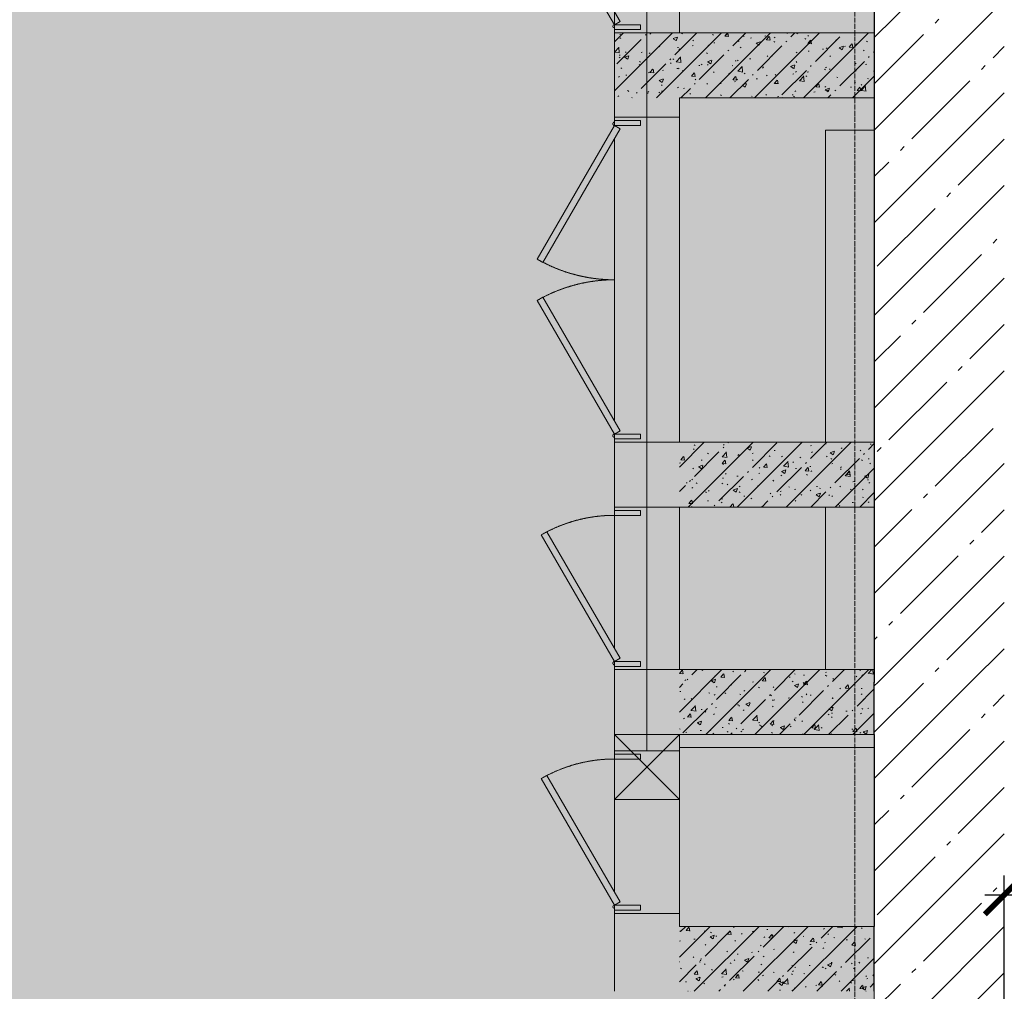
# Model space of a CAD drawing. Header units: millimetres. Extents: x -57162 to 485422, y -209335 to -9481.
# Tile 50 of 256: x 39699 to 42729, y -43189 to -40199. Entities that reach past the tile are written whole.
import ezdxf
from ezdxf import colors
from ezdxf.entities.mleader import LeaderData, LeaderLine
from ezdxf.math import Vec2, Vec3

# ---------------------------------------------------------------- set-up
doc = ezdxf.new("R2010")
doc.units = ezdxf.units.MM
doc.linetypes.add('-D1-02х01', pattern=[3, 2, -1])
doc.linetypes.add('-D1d1-15x02', pattern=[19, 15, -2, 0, -2])
doc.layers.get('Defpoints').update_dxf_attribs({"color": 31})
for name, color, linetype, lineweight in [('_0', 7, 'Continuous', 13), ('dim_pot', 128, 'Continuous', 9), ('Opening Swing', 7, '-D1-02х01', 5), ('Panel', 7, 'Continuous', 5), ('STI_LINTEL_line', 7, 'Continuous', 18), ('Двери', 7, 'Continuous', 5), ('Окна', 7, 'Continuous', 5), ('Оси', 7, 'Continuous', 5), ('Основа _2_', 7, 'Continuous', 5), ('Перекрытия', 7, 'Continuous', 5), ('Ребра жесткости несущей конструкции', 7, 'Continuous', 5), ('Стены', 7, 'Continuous', 5), ('Структура _1_', 7, 'Continuous', 5), ('Элементы узлов', 7, 'Continuous', 5)]:
    doc.layers.add(name, color=color, linetype=linetype, lineweight=lineweight)
doc.layers.add('EOM vinoski', color=7, linetype='Continuous', lineweight=5, true_color=0x423200)
doc.layers.add('pol', color=7, linetype='Continuous', lineweight=15, true_color=0x55666d)
doc.styles.add('fl_iso paper', font='isocpeur.ttf', dxfattribs={"width": 0.8, "oblique": 10})
doc.styles.add('In tre', font='isocpeur.ttf', dxfattribs={"width": 0.8, "oblique": 10})
doc.dimstyles.new('In tre 1_75', dxfattribs={"dimtxt": 220, "dimasz": 120, "dimexe": 60, "dimexo": 10, "dimgap": 50, "dimtad": 1, "dimdec": 0, "dimrnd": 5, "dimzin": 0, "dimdsep": 46, "dimtxsty": 'fl_iso paper', "dimblk": 'ARCHTICK', "dimcen": 0, "dimdle": 60, "dimadec": 0, "dimazin": 0, "dimtfac": 1, "dimtdec": 0, "dimtofl": 0, "dimtmove": 1, "dimatfit": 1, "dimfxl": 1, "dimtfill": 1, "dimtolj": 1, "dimtzin": 0, "dimarcsym": 1})
pattern_1 = [(45, (38310.4, -126387.46), (-142.5612, 142.5612), []), (45, (38452.96, -126387.46), (-142.5612, 142.5612), [252.016, -50.403, 16.764, -33.639])]
pattern_2 = [(45, (38310.4, -126387.46), (-75.43415, 75.43415), [106.68, -17.78, 3.556, -17.78]), (45, (38310.4, -126312.08), (-75.43415, 75.43415), []), (50, (38310.4, -126387.46), (127.52922, -11.15758), [13.335, -146.685]), (355, (38310.4, -126387.46), (-24.66966, 133.74002), [10.668, -117.348]), (100.451, (38321.03, -126388.39), (102.85973, 122.58178), [11.333, -124.663]), (46.184, (38310.4, -126351.9), (189.75516, -29.43036), [20.002, -220.027]), (96.636, (38326.21, -126354.36), (166.1822, 173.1996), [17, -186.995]), (351.184, (38310.4, -126351.9), (166.18393, 173.19757), [16.002, -176.022]), (21, (38328.18, -126360.79), (106.13027, -71.58603), [13.335, -146.685]), (326, (38328.18, -126360.8), (43.26188, 128.93175), [10.668, -117.348]), (71.451, (38337.02, -126366.76), (149.39198, 57.34505), [11.333, -124.663]), (37.5, (38310.4, -126387.464), (2.162228, 59.188357), [3.353, -112.573, 3.353, -115.773, -117.793]), (37.5, (38310.4, -126387.464), (2.162228, 59.188357), [-235.052, 3.353, -114.44]), (7.5, (38310.4, -126387.464), (46.773857, 70.126152), [3.353, -64.567, 3.353, -109.906, -44.894]), (7.5, (38310.4, -126387.464), (46.773857, 70.126152), [-181.178, 3.353, -41.542]), (327.5, (38270.75, -126387.464), (94.91367, -4.010093), [3.353, -41.097, 3.353, -135.331, -184.023]), (327.5, (38270.75, -126387.464), (94.91367, -4.010093), [-183.134, 3.353, -180.67]), (317.5, (38252.97, -126387.46), (103.69057, 17.79882), [3.353, -54.432, 3.353, -88.748, -130.683]), (317.5, (38252.97, -126387.46), (103.69057, 17.79882), [-149.885, 3.353, -127.33])]

# ---------------------------------------------------------------- blocks, each defined once
blk = doc.blocks.new('A_MEQ_DoorWall - ЭОМ-14681148-50_AS_Plan_L01_1 корпус_Маркировочный - зависимый 1')
at = {"layer": 'Opening Swing'}
blk.add_arc((-100, 100), 450, 360, 27.4405, dxfattribs=at)
at = {"layer": 'Panel'}
for p, q in [((289.7, 325), (-100, 100)), ((-90, 82.7), (299.7, 307.7)), ((299.7, 307.7), (289.7, 325)), ((-109.3, 100), (-115, 100)), ((-115, 100), (-115, 20)), ((-100, 20), (-100, 100)), ((-100, 100), (-90, 82.7)), ((365, 100), (350, 100)), ((350, 100), (350, 20)), ((365, 20), (365, 100)), ((-115, 20), (-100, 20)), ((350, 20), (365, 20))]:
    blk.add_line(p, q, dxfattribs=at)
for start, end in [(150, 180), (60, 120), (0, 30)]:
    blk.add_arc((-105, 100), 5, start, end, dxfattribs=at)
at = {"layer": 'Двери'}
for p, q in [((-125, 100), (-125, -100)), ((375, 100), (375, -100))]:
    blk.add_line(p, q, dxfattribs=at)
blk = doc.blocks.new('A_MEQ_DoorWall - ЭОМ-14681190-50_AS_Plan_L01_1 корпус_Маркировочный - зависимый 1')
at = {"layer": 'Opening Swing'}
for centre, start, end in [((-350, 100), 360, 27.5753), ((600, 100), 152.4247, 180)]:
    blk.add_arc(centre, 475, start, end, dxfattribs=at)
at = {"layer": 'Panel'}
for p, q in [((61.4, 337.5), (-350, 100)), ((71.4, 320.2), (61.4, 337.5)), ((178.6, 320.2), (188.6, 337.5)), ((188.6, 337.5), (600, 100)), ((-340, 82.7), (71.4, 320.2)), ((590, 82.7), (178.6, 320.2)), ((-359.3, 100), (-365, 100)), ((-365, 100), (-365, 20)), ((-350, 20), (-350, 100)), ((-350, 100), (-340, 82.7)), ((600, 100), (590, 82.7)), ((600, 100), (600, 20)), ((615, 100), (609.3, 100)), ((615, 20), (615, 100)), ((-365, 20), (-350, 20)), ((600, 20), (615, 20))]:
    blk.add_line(p, q, dxfattribs=at)
for centre, start, end in [((-355, 100), 150, 180), ((-355, 100), 60, 120), ((-355, 100), 0, 30), ((605, 100), 150, 180), ((605, 100), 60, 120), ((605, 100), 0, 30)]:
    blk.add_arc(centre, 5, start, end, dxfattribs=at)
at = {"layer": 'Двери'}
for p, q in [((-375, 100), (-375, -100)), ((625, 100), (625, -100))]:
    blk.add_line(p, q, dxfattribs=at)
blk = doc.blocks.new('A_MEQ_OpeningWall-Rectangular - ВК-10572133-50_AS_Plan_L01_1 корпус_Маркировочный - зависимый 1')
at = {"layer": 'Элементы узлов', "true_color": 0x808080, "transparency": 33554585}
blk.add_hatch(color=8, dxfattribs=at).paths.add_polyline_path([(25, -49.4), (25, -100), (225, -100), (225, 100), (25, 100), (25, 20)])
at = {"layer": 'Окна'}
for p, q in [((25, 100), (25, -100)), ((225, 100), (225, -100))]:
    blk.add_line(p, q, dxfattribs=at)
at = {"layer": 'Элементы узлов'}
for p, q in [((225, 100), (25, -100)), ((25, 100), (225, -100)), ((225, 100), (25, 100)), ((25, 100), (25, -100)), ((225, -100), (225, 100)), ((25, -100), (225, -100))]:
    blk.add_line(p, q, dxfattribs=at)
blk = doc.blocks.new('A_MEQ_DoorWall - ЭОМ-14680974-50_AS_Plan_L01_1 корпус_Маркировочный - зависимый 1')
at = {"layer": 'Opening Swing'}
for centre, start, end in [((-550, 100), 360, 30), ((800, 100), 150, 180)]:
    blk.add_arc(centre, 675, start, end, dxfattribs=at)
at = {"layer": 'Panel'}
for p, q in [((34.6, 437.5), (-550, 100)), ((44.6, 420.2), (34.6, 437.5)), ((205.4, 420.2), (215.4, 437.5)), ((215.4, 437.5), (800, 100)), ((-540, 82.7), (44.6, 420.2)), ((790, 82.7), (205.4, 420.2)), ((-550, 100), (-565, 100)), ((-565, 100), (-565, 20)), ((-550, 20), (-550, 100)), ((-550, 100), (-540, 82.7)), ((800, 100), (790, 82.7)), ((815, 100), (800, 100)), ((800, 100), (800, 20)), ((815, 20), (815, 100)), ((-565, 20), (-550, 20)), ((800, 20), (815, 20))]:
    blk.add_line(p, q, dxfattribs=at)
for centre in [(-555, 100), (805, 100)]:
    blk.add_arc(centre, 5, 0, 180, dxfattribs=at)
at = {"layer": 'Двери'}
for p, q in [((-575, 100), (-575, -100)), ((825, 100), (825, -100))]:
    blk.add_line(p, q, dxfattribs=at)
blk = doc.blocks.new('A_MEQ_DoorWall - ЭОМ-15818398-50_AS_Plan_L01_1 корпус_Маркировочный - зависимый 1')
at = {"layer": 'Opening Swing'}
blk.add_arc((-100, 100), 450, 360, 30, dxfattribs=at)
at = {"layer": 'Panel'}
for p, q in [((289.7, 325), (-100, 100)), ((-90, 82.7), (299.7, 307.7)), ((299.7, 307.7), (289.7, 325)), ((-100, 100), (-115, 100)), ((-115, 100), (-115, 20)), ((-100, 20), (-100, 100)), ((-100, 100), (-90, 82.7)), ((365, 100), (350, 100)), ((350, 100), (350, 20)), ((365, 20), (365, 100)), ((-115, 20), (-100, 20)), ((350, 20), (365, 20))]:
    blk.add_line(p, q, dxfattribs=at)
blk.add_arc((-105, 100), 5, 0, 180, dxfattribs=at)
at = {"layer": 'Двери'}
for p, q in [((-125, 100), (-125, -100)), ((375, 100), (375, -100))]:
    blk.add_line(p, q, dxfattribs=at)
blk = doc.blocks.new('A_MEQ_DoorWall - ЭОМ-15818482-50_AS_Plan_L01_1 корпус_Маркировочный - зависимый 1')
at = {"layer": 'Opening Swing'}
for centre, start, end in [((-350, 100), 360, 30), ((600, 100), 150, 180)]:
    blk.add_arc(centre, 475, start, end, dxfattribs=at)
at = {"layer": 'Panel'}
for p, q in [((61.4, 337.5), (-350, 100)), ((71.4, 320.2), (61.4, 337.5)), ((178.6, 320.2), (188.6, 337.5)), ((188.6, 337.5), (600, 100)), ((-340, 82.7), (71.4, 320.2)), ((590, 82.7), (178.6, 320.2)), ((-350, 100), (-365, 100)), ((-365, 100), (-365, 20)), ((-350, 20), (-350, 100)), ((-350, 100), (-340, 82.7)), ((600, 100), (590, 82.7)), ((615, 100), (600, 100)), ((600, 100), (600, 20)), ((615, 20), (615, 100)), ((-365, 20), (-350, 20)), ((600, 20), (615, 20))]:
    blk.add_line(p, q, dxfattribs=at)
for centre in [(-355, 100), (605, 100)]:
    blk.add_arc(centre, 5, 0, 180, dxfattribs=at)
at = {"layer": 'Двери'}
for p, q in [((-375, 100), (-375, -100)), ((625, 100), (625, -100))]:
    blk.add_line(p, q, dxfattribs=at)
blk = doc.blocks.new('0_STI_Lintel - 0_STI_Lintel-15818532-50_AS_Plan_L01_1 корпус_Маркировочный - зависимый 1')
at = {"layer": 'STI_LINTEL_line', "color": 251, "true_color": 0x4c4c4c}
blk.add_line((-1450, 0), (-1400, 0), dxfattribs=at)
at = {"layer": 'STI_LINTEL_line'}
blk.add_line((-1400, 0), (750, 0), dxfattribs=at)
blk = doc.blocks.new('0_STI_Lintel - 0_STI_Lintel-15722166-50_AS_Plan_L01_1 корпус_Маркировочный - зависимый 1')
at = {"layer": 'STI_LINTEL_line', "color": 251, "true_color": 0x4c4c4c}
blk.add_line((-1450, 0), (-1400, 0), dxfattribs=at)
at = {"layer": 'STI_LINTEL_line'}
blk.add_line((-1400, 0), (750, 0), dxfattribs=at)
blk = doc.blocks.new('0_STI_Lintel - 0_STI_Lintel-15788117-50_AS_Plan_L01_1 корпус_Маркировочный - зависимый 1')
at = {"layer": 'STI_LINTEL_line'}
for p, q in [((-950, 0), (-225, 0)), ((275, 0), (900, 0)), ((1200, 0), (1560, 0))]:
    blk.add_line(p, q, dxfattribs=at)
at = {"layer": 'STI_LINTEL_line', "color": 251, "true_color": 0x4c4c4c}
for p, q in [((-225, 0), (275, 0)), ((900, 0), (1200, 0))]:
    blk.add_line(p, q, dxfattribs=at)
blk = doc.blocks.new('A_MEQ_DoorWall - ВК-15818440-50_AS_Plan_L01_1 корпус_Маркировочный - зависимый 1')
at = {"layer": 'Opening Swing'}
blk.add_arc((-100, 100), 450, 360, 30, dxfattribs=at)
at = {"layer": 'Panel'}
for p, q in [((289.7, 325), (-100, 100)), ((-90, 82.7), (299.7, 307.7)), ((299.7, 307.7), (289.7, 325)), ((-100, 100), (-115, 100)), ((-115, 100), (-115, 20)), ((-100, 20), (-100, 100)), ((-100, 100), (-90, 82.7)), ((365, 100), (350, 100)), ((-115, 20), (-100, 20))]:
    blk.add_line(p, q, dxfattribs=at)
at = {"layer": 'Panel', "color": 251, "true_color": 0x4c4c4c}
for p, q in [((350, 100), (350, 20)), ((365, 20), (365, 100)), ((350, 20), (365, 20))]:
    blk.add_line(p, q, dxfattribs=at)
at = {"layer": 'Panel'}
blk.add_arc((-105, 100), 5, 0, 180, dxfattribs=at)
at = {"layer": 'Двери'}
blk.add_line((-125, 100), (-125, -100), dxfattribs=at)
at = {"layer": 'Двери', "color": 251, "true_color": 0x4c4c4c}
blk.add_line((375, 100), (375, -100), dxfattribs=at)
blk = doc.blocks.new('_ArchTick')
at = {"color": 0, "linetype": 'ByBlock', "lineweight": 9, "const_width": 0.15}
blk.add_lwpolyline([(-0.5, -0.5), (0.5, 0.5)], dxfattribs=at)
blk = doc.blocks.new('*D1317')
at = {"layer": 'Defpoints', "color": 0, "transparency": 16777216}
for p in [(44229.1, -42892.2), (42729.1, -43339.1), (44229.1, -43339.1)]:
    blk.add_point(p, dxfattribs=at)
at = {"layer": 'EOM vinoski', "color": 0, "lineweight": -2, "transparency": 16777216}
for p, q in [((42729.1, -43329.1), (42729.1, -42832.2)), ((44229.1, -43329.1), (44229.1, -42832.2)), ((42669.1, -42892.2), (44289.1, -42892.2))]:
    blk.add_line(p, q, dxfattribs=at)
at = {"layer": 'EOM vinoski', "color": 0, "lineweight": -2, "transparency": 16777216, "xscale": 120, "yscale": 120, "zscale": 120, "rotation": 180}
blk.add_blockref('_ArchTick', (42729.1, -42892.2), dxfattribs=at)
at = {"layer": 'EOM vinoski', "color": 0, "lineweight": -2, "transparency": 16777216, "xscale": 120, "yscale": 120, "zscale": 120}
blk.add_blockref('_ArchTick', (44229.1, -42892.2), dxfattribs=at)
at = {"layer": 'EOM vinoski', "color": 0, "transparency": 16777216, "insert": (43479.1, -42732.2), "char_height": 220, "attachment_point": 5, "style": 'fl_iso paper', "bg_fill": 3, "box_fill_scale": 1.1, "bg_fill_color": 256, "bg_fill_true_color": 13158600, "bg_fill_transparency": 0}
blk.add_mtext('\\A1;1500', dxfattribs=at)
blk = doc.blocks.new('_DOT')
at = {"color": 0, "linetype": 'ByBlock'}
blk.add_line((-0.5, 0), (-1, 0), dxfattribs=at)
at = {"color": 0, "linetype": 'ByBlock', "const_width": 0.5}
blk.add_lwpolyline([(-0.25, 0, 1), (0.25, 0, 1)], format="xyb", close=True, dxfattribs=at)

msp = doc.modelspace()

# ---------------------------------------------------------------- hatches: boundary and pattern name
at = {"layer": '_0', "transparency": 33554534}
h = msp.add_hatch(color=252, dxfattribs=at)
h.dxf.hatch_style = 1
h.paths.add_polyline_path([(54838.3, -55066.4), (54838.3, -53539.1), (54839.1, -53539.1), (54839.1, -45289.1), (43529.1, -45289.1), (43529.1, -45939.1), (42329.1, -45939.1), (42329.1, -39089.1), (48929.1, -39089.1), (48929.1, -34089.1), (45929.1, -34089.1), (45929.1, -34989.1), (42329.1, -34989.1), (42329.1, -31389.1), (43529.1, -31389.1), (43529.1, -32039.1), (61679.1, -32039.1), (61679.1, -31389.1), (65429.1, -31389.1), (65429.1, -25809.1), (64629.1, -25809.1), (64628, -16455.3), (42329.1, -20346.8), (42329.1, -23689.1), (39113.8, -23689.1), (39113.8, -38949.4), (38510.1, -39159.5), (39637.2, -39238.3), (39113.8, -39438.3), (39113.8, -55066.4), (47923.6, -55066.4), (48133.7, -55670.1), (48212.5, -54543), (48412.6, -55066.4)])
h.paths.add_polyline_path([(56629.1, -37129.1), (68119.1, -37129.1), (68119.1, -40169.1), (56629.1, -40169.1)])
at = {"layer": 'Стены'}
h = msp.add_hatch(dxfattribs=at)
h.set_pattern_fill('FP_2', color=256, style=0, pattern_type=2)
h.set_pattern_definition(pattern_1)
h.paths.add_polyline_path([(42395.8, -42239.1), (42729.1, -42239.1), (42729.1, -39389.1), (42329.1, -39389.1), (42329.1, -42239.1)])
h = msp.add_hatch(dxfattribs=at)
h.set_pattern_fill('FP_1', color=256, style=0, pattern_type=2)
h.set_pattern_definition(pattern_2)
h.paths.add_polyline_path([(42329.1, -40439.1), (42329.1, -40239.1), (41529.1, -40239.1), (41529.1, -40439.1), (42188.5, -40439.1)])
h = msp.add_hatch(dxfattribs=at)
h.set_pattern_fill('FP_1', color=256, style=0, pattern_type=2)
h.set_pattern_definition(pattern_2)
h.paths.add_polyline_path([(41629.1, -43189.1), (41729.1, -43189.1), (41729.1, -42599.1), (41529.1, -42599.1), (41529.1, -42884.1), (41546.4, -42914.1), (41529.1, -42924.1), (41609.1, -42924.1), (41609.1, -42939.1), (41529.1, -42939.1), (41529.1, -43189.1)])
h.paths.add_polyline_path([(41529.1, -42399.1), (41729.1, -42399.1), (41729.1, -42199.1), (41529.1, -42199.1)])
h.paths.add_polyline_path([(41729.1, -41699.1), (41729.1, -41499.1), (41529.1, -41499.1), (41529.1, -41699.1), (41546.4, -41699.1)])
h.paths.add_polyline_path([(41729.1, -40499.1), (41729.1, -40439.1), (41529.1, -40439.1), (41529.1, -40499.1), (41549.1, -40499.1)])
h = msp.add_hatch(dxfattribs=at)
h.set_pattern_fill('FP_1', color=256, style=0, pattern_type=2)
h.set_pattern_definition(pattern_2)
h.paths.add_polyline_path([(42329.1, -41699.1), (42329.1, -41499.1), (41729.1, -41499.1), (41729.1, -41699.1), (42329.1, -41699.1)])
h = msp.add_hatch(dxfattribs=at)
h.set_pattern_fill('FP_1', color=256, style=0, pattern_type=2)
h.set_pattern_definition(pattern_2)
h.paths.add_polyline_path([(42329.1, -42399.1), (42329.1, -42399.1), (42329.1, -42199.1), (41729.1, -42199.1), (41729.1, -42399.1), (42179.1, -42399.1)])
h = msp.add_hatch(dxfattribs=at)
h.set_pattern_fill('FP_2', color=256, style=0, pattern_type=2)
h.set_pattern_definition(pattern_1)
h.paths.add_polyline_path([(42329.1, -44939.1), (42729.1, -44939.1), (42729.1, -43436.5), (42329.1, -43436.5)])
h.paths.add_polyline_path([(42705.4, -43434.1), (42729.1, -43434.1), (42729.1, -42239.1), (42329.1, -42239.1), (42329.1, -43434.1), (42543.6, -43434.1)])
h = msp.add_hatch(dxfattribs=at)
h.set_pattern_fill('FP_1', color=256, style=0, pattern_type=2)
h.set_pattern_definition(pattern_2)
h.paths.add_polyline_path([(41778.3, -43189.1), (42329.1, -43189.1), (42329.1, -42989.1), (41729.1, -42989.1), (41729.1, -43189.1), (41763.6, -43189.1)])

# ---------------------------------------------------------------- linework, layer by layer
at = {"layer": '_0'}
msp.add_lwpolyline([(43529.1, -45939.1), (42329.1, -45939.1), (42329.1, -39089.1), (48929.1, -39089.1)], dxfattribs=at)
at = {"layer": 'Оси', "linetype": '-D1d1-15x02'}
msp.add_line((42269.1, -56404.3), (42269.1, -19030.3), dxfattribs=at)
at = {"layer": 'Основа _2_', "lineweight": 9}
for p, q in [((42329.1, -40239.1), (41529.1, -40239.1)), ((41529.1, -40239.1), (41529.1, -40439.1)), ((42329.1, -40439.1), (42329.1, -40239.1)), ((41529.1, -40439.1), (41529.1, -40499.1)), ((41729.1, -40439.1), (42329.1, -40439.1)), ((41729.1, -40499.1), (41729.1, -40439.1)), ((41529.1, -40499.1), (41729.1, -40499.1)), ((41729.1, -41499.1), (41529.1, -41499.1)), ((41529.1, -41499.1), (41529.1, -41699.1)), ((42329.1, -41499.1), (41729.1, -41499.1)), ((42329.1, -41699.1), (42329.1, -41499.1)), ((41529.1, -41699.1), (41729.1, -41699.1)), ((41729.1, -41699.1), (42329.1, -41699.1)), ((41729.1, -42199.1), (41529.1, -42199.1)), ((41529.1, -42199.1), (41529.1, -42884.1)), ((42329.1, -42199.1), (41729.1, -42199.1)), ((42329.1, -42239.1), (42329.1, -42199.1)), ((41729.1, -42989.1), (41729.1, -42399.1)), ((41729.1, -42399.1), (42329.1, -42399.1)), ((41529.1, -42933.4), (41529.1, -43189.1)), ((42329.1, -42989.1), (41729.1, -42989.1))]:
    msp.add_line(p, q, dxfattribs=at)
at = {"layer": 'Перекрытия'}
for p, q in [((41529.1, -40223.1), (41529.1, -40239.1)), ((41529.1, -40239.1), (41529.1, -40223.1)), ((41529.1, -40239.1), (41529.1, -40439.1)), ((41529.1, -40439.1), (41529.1, -40239.1)), ((41529.1, -40439.1), (41529.1, -40514.7)), ((41529.1, -40514.7), (41529.1, -40439.1)), ((42329.1, -40539.1), (42179.1, -40539.1)), ((42179.1, -40539.1), (42179.1, -41499.1)), ((42179.1, -40539.1), (42329.1, -40539.1)), ((42179.1, -41499.1), (42179.1, -40539.1)), ((42329.1, -41499.1), (42329.1, -40539.1)), ((42329.1, -40539.1), (42329.1, -41499.1)), ((42329.1, -41499.1), (42329.1, -40539.1)), ((42329.1, -40539.1), (42329.1, -41499.1)), ((41529.1, -40564.1), (41529.1, -41434.1)), ((41529.1, -41434.1), (41529.1, -40564.1)), ((41529.1, -41483.4), (41529.1, -42134.1)), ((41529.1, -42134.1), (41529.1, -41483.4)), ((42179.1, -41499.1), (42329.1, -41499.1)), ((42329.1, -41499.1), (42179.1, -41499.1)), ((42329.1, -41699.1), (42179.1, -41699.1)), ((42179.1, -41699.1), (42179.1, -42199.1)), ((42179.1, -41699.1), (42329.1, -41699.1)), ((42179.1, -42199.1), (42179.1, -41699.1)), ((42329.1, -42199.1), (42329.1, -41699.1)), ((42329.1, -41699.1), (42329.1, -42199.1)), ((42329.1, -42199.1), (42329.1, -41699.1)), ((42329.1, -41699.1), (42329.1, -42199.1)), ((41529.1, -42183.4), (41529.1, -42884.1)), ((41529.1, -42884.1), (41529.1, -42183.4)), ((42179.1, -42199.1), (42329.1, -42199.1)), ((42329.1, -42199.1), (42179.1, -42199.1)), ((42329.1, -42439.1), (41729.1, -42439.1)), ((41729.1, -42439.1), (41729.1, -42989.1)), ((41729.1, -42439.1), (42329.1, -42439.1)), ((41729.1, -42989.1), (41729.1, -42439.1)), ((42329.1, -42989.1), (42329.1, -42439.1)), ((42329.1, -42439.1), (42329.1, -42989.1)), ((42329.1, -42989.1), (42329.1, -42439.1)), ((42329.1, -42439.1), (42329.1, -42989.1)), ((41529.1, -42933.4), (41529.1, -43189.1)), ((41529.1, -43189.1), (41529.1, -42933.4)), ((41729.1, -42989.1), (42329.1, -42989.1)), ((42329.1, -42989.1), (41729.1, -42989.1))]:
    msp.add_line(p, q, dxfattribs=at)
at = {"layer": 'Стены'}
for p, q in [((41529.1, -40239.1), (41529.1, -38839.1)), ((41729.1, -38839.1), (41729.1, -40239.1)), ((41729.1, -40239.1), (41529.1, -40239.1)), ((41729.1, -40499.1), (41529.1, -40499.1)), ((41529.1, -40514.7), (41529.1, -40499.1)), ((41729.1, -40499.1), (41729.1, -41499.1)), ((41529.1, -41434.1), (41529.1, -40564.1)), ((41529.1, -41499.1), (41529.1, -41483.4)), ((41729.1, -41499.1), (41529.1, -41499.1)), ((41729.1, -41699.1), (41529.1, -41699.1)), ((41529.1, -42134.1), (41529.1, -41699.1)), ((41729.1, -41699.1), (41729.1, -42199.1)), ((41529.1, -42199.1), (41529.1, -42183.4)), ((41729.1, -42199.1), (41529.1, -42199.1))]:
    msp.add_line(p, q, dxfattribs=at)
at = {"layer": 'Структура _1_', "lineweight": 25}
for p, q in [((42329.1, -39389.1), (42329.1, -42239.1)), ((42329.1, -42399.1), (42329.1, -42239.1)), ((42329.1, -42399.1), (42329.1, -42989.1)), ((42329.1, -43189.1), (42329.1, -42989.1))]:
    msp.add_line(p, q, dxfattribs=at)

# ---------------------------------------------------------------- block references
at = {"layer": 'Двери', "color": 8, "true_color": 0x7f7f7f}
for name, p, rotation in [('A_MEQ_DoorWall - ЭОМ-14680974-50_AS_Plan_L01_1 корпус_Маркировочный - зависимый 1', (41629.1, -39664.1), 89.99999999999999), ('A_MEQ_DoorWall - ЭОМ-14681190-50_AS_Plan_L01_1 корпус_Маркировочный - зависимый 1', (41629.1, -41124.1), 89.99999999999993), ('A_MEQ_DoorWall - ЭОМ-15818482-50_AS_Plan_L01_1 корпус_Маркировочный - зависимый 1', (41629.1, -41124.1), 89.99999999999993), ('A_MEQ_DoorWall - ЭОМ-14681148-50_AS_Plan_L01_1 корпус_Маркировочный - зависимый 1', (41629.1, -42074.1), 89.99999999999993), ('A_MEQ_DoorWall - ЭОМ-15818398-50_AS_Plan_L01_1 корпус_Маркировочный - зависимый 1', (41629.1, -42074.1), 89.99999999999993), ('A_MEQ_DoorWall - ВК-15818440-50_AS_Plan_L01_1 корпус_Маркировочный - зависимый 1', (41629.1, -42824.1), 89.99999999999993)]:
    msp.add_blockref(name, p, dxfattribs=dict(at, rotation=rotation))
at = {"layer": 'Окна', "color": 8, "true_color": 0x7f7f7f, "rotation": 89.99999999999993}
msp.add_blockref('A_MEQ_OpeningWall-Rectangular - ВК-10572133-50_AS_Plan_L01_1 корпус_Маркировочный - зависимый 1', (41629.1, -42624.1), dxfattribs=at)
at = {"layer": 'Ребра жесткости несущей конструкции', "color": 6, "true_color": 0xff00ff}
for name, p, rotation in [('0_STI_Lintel - 0_STI_Lintel-15788117-50_AS_Plan_L01_1 корпус_Маркировочный - зависимый 1', (41629.1, -39539.1), 89.99999999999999), ('0_STI_Lintel - 0_STI_Lintel-15818532-50_AS_Plan_L01_1 корпус_Маркировочный - зависимый 1', (41629.1, -40999.1), 89.99999999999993), ('0_STI_Lintel - 0_STI_Lintel-15722166-50_AS_Plan_L01_1 корпус_Маркировочный - зависимый 1', (41629.1, -40999.1), 89.99999999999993)]:
    msp.add_blockref(name, p, dxfattribs=dict(at, rotation=rotation))

# ---------------------------------------------------------------- next in the draw order: dimensions: what is measured, and where the dimension line sits
at = {"layer": 'EOM vinoski'}
dim = msp.add_linear_dim(base=(44229.1, -42892.2), p1=(42729.1, -43339.1), p2=(44229.1, -43339.1), dimstyle='In tre 1_75', dxfattribs=at)
dim.commit()
dim.dimension.update_dxf_attribs({"geometry": '*D1317', "text_midpoint": (43479.1, -42732.2)})

# ---------------------------------------------------------------- next in the draw order: leaders
at = {"layer": 'EOM vinoski', "linetype": 'ByBlock', "lineweight": 0}
ml = msp.add_multileader_mtext('Standard', dxfattribs=at)
ml.set_content('\\pxsm1;Розетка силовая для подключения постомата', color=256, style='fl_iso paper')
ml.set_leader_properties(lineweight=5)
ml.set_arrow_properties(name='DOT')
ml.build(insert=Vec2(0, 0))
ml.multileader.update_dxf_attribs({"has_dogleg": 0, "text_left_attachment_type": 6, "text_right_attachment_type": 6, "dogleg_length": 0.5, "arrow_head_size": 40, "scale": 40})
ctx = ml.context
ctx.base_point, ctx.scale, ctx.char_height, ctx.arrow_head_size, ctx.landing_gap_size, ctx.plane_origin = Vec3(63047.3, -37949.3), 40, 200, 40, 80, Vec3(73164.3, -37295.8)
ctx.left_attachment, ctx.right_attachment, ctx.text_align_type = 6, 6, 2
notes = []
notes.append((ctx, [(1, (1, 1, 0), (64950.6, -37949.3), (-1, 0), 20, [(1, [(65479.7, -40359.1)], 0, [])])]))
ctx.mtext.insert, ctx.mtext.width, ctx.mtext.defined_height, ctx.mtext.alignment, ctx.mtext.line_spacing_factor, ctx.mtext.flow_direction = Vec3(64850.6, -37709.3), 1763.011, 629.7, 3, 0.9, 5
ctx.mtext.has_bg_fill, ctx.mtext.bg_color, ctx.mtext.bg_scale_factor, ctx.mtext.bg_transparency, ctx.mtext.use_window_bg_color = 1, -1027028792, 1.5, 0, 1
for ctx, leaders in notes:
    for number, flags, end, landing, length, lines in leaders:
        leader = LeaderData()
        leader.index, (leader.has_last_leader_line, leader.has_dogleg_vector, leader.attachment_direction) = number, flags
        leader.last_leader_point, leader.dogleg_vector, leader.dogleg_length = Vec3(end), Vec3(landing), length
        for number, points, colour, breaks in lines:
            line = LeaderLine()
            line.index, line.vertices, line.color, line.breaks = number, Vec3.list(points), colors.encode_raw_color(colour), breaks
            leader.lines.append(line)
        ctx.leaders.append(leader)

# ---------------------------------------------------------------- next in the draw order: leaders
at = {"layer": 'dim_pot', "color": 0, "linetype": 'ByBlock'}
ml = msp.add_multileader_mtext('Standard', dxfattribs=at)
ml.set_content('Лючок 500х500 для обслуживания модулей управления клапанами, расположение уточнить по месту', style='In tre')
ml.set_leader_properties()
ml.build(insert=Vec2(0, 0))
ml.multileader.update_dxf_attribs({"text_left_attachment_type": 6, "text_right_attachment_type": 6, "dogleg_length": 1, "arrow_head_size": 0, "scale": 50})
ctx = ml.context
ctx.base_point, ctx.scale, ctx.char_height, ctx.arrow_head_size, ctx.landing_gap_size, ctx.plane_origin = Vec3(47243.4, -45923.6), 50, 200, 0, 4.5, Vec3(54722.4, -40651.7)
ctx.left_attachment, ctx.right_attachment = 6, 6
notes = []
notes.append((ctx, [(0, (1, 1, 0), (49737.7, -45923.6), (-1, 0), 50, [(1, [(52129.1, -42089.1)], 0, [])])]))
ctx.mtext.insert, ctx.mtext.width, ctx.mtext.defined_height, ctx.mtext.flow_direction = Vec3(47247.9, -45663.6), 2494.153, 696.6, 5
ctx.mtext.has_bg_fill, ctx.mtext.bg_color, ctx.mtext.bg_scale_factor, ctx.mtext.bg_transparency, ctx.mtext.use_window_bg_color = 1, -1027028792, 1.5, 0, 1
at = {"layer": 'pol', "color": 1, "linetype": 'ByBlock', "true_color": 0xff0000}
ml = msp.add_multileader_mtext('Standard', dxfattribs=at)
ml.set_content('Лоток щелевой\\Pводоотводный в полу, модульный. Лщ-1', color=(255, 0, 0), style='In tre')
ml.set_leader_properties()
ml.build(insert=Vec2(0, 0))
ml.multileader.update_dxf_attribs({"text_left_attachment_type": 6, "text_right_attachment_type": 6, "dogleg_length": 1, "arrow_head_size": 0, "scale": 50})
ctx = ml.context
ctx.base_point, ctx.scale, ctx.char_height, ctx.arrow_head_size, ctx.landing_gap_size, ctx.plane_origin = Vec3(42986.3, -38066), 50, 200, 0, 4.5, Vec3(59001.8, -35573.4)
ctx.left_attachment, ctx.right_attachment = 6, 6
notes.append((ctx, [(0, (1, 1, 0), (45252.1, -38066), (-1, 0), 50, [(1, [(47579.1, -41113.6)], 0, [])])]))
ctx.mtext.insert, ctx.mtext.width, ctx.mtext.defined_height, ctx.mtext.flow_direction = Vec3(42990.8, -37806), 2329.345, 696.6, 5
ctx.mtext.has_bg_fill, ctx.mtext.bg_color, ctx.mtext.bg_scale_factor, ctx.mtext.bg_transparency, ctx.mtext.use_window_bg_color = 1, -1027028792, 1.5, 0, 1
for ctx, leaders in notes:
    for number, flags, end, landing, length, lines in leaders:
        leader = LeaderData()
        leader.index, (leader.has_last_leader_line, leader.has_dogleg_vector, leader.attachment_direction) = number, flags
        leader.last_leader_point, leader.dogleg_vector, leader.dogleg_length = Vec3(end), Vec3(landing), length
        for number, points, colour, breaks in lines:
            line = LeaderLine()
            line.index, line.vertices, line.color, line.breaks = number, Vec3.list(points), colors.encode_raw_color(colour), breaks
            leader.lines.append(line)
        ctx.leaders.append(leader)

# ---------------------------------------------------------------- next in the draw order: leaders
at = {"layer": 'dim_pot', "color": 0, "linetype": 'ByBlock'}
ml = msp.add_multileader_mtext('Standard', dxfattribs=at)
ml.set_content('Лючок 400х400 для обслуживания запотолочных пожарных извещателей, расположение уточнить по месту', style='In tre')
ml.set_leader_properties()
ml.build(insert=Vec2(0, 0))
ml.multileader.update_dxf_attribs({"text_left_attachment_type": 6, "text_right_attachment_type": 6, "dogleg_length": 1, "arrow_head_size": 0, "scale": 50})
ctx = ml.context
ctx.base_point, ctx.scale, ctx.char_height, ctx.arrow_head_size, ctx.landing_gap_size, ctx.plane_origin = Vec3(45050.4, -37690), 50, 200, 0, 4.5, Vec3(51910.2, -32626.6)
ctx.left_attachment, ctx.right_attachment = 6, 6
notes = []
notes.append((ctx, [(0, (1, 1, 0), (48659.1, -37690), (-1, 0), 50, [(0, [(52569.1, -40639.1), (52569.1, -36789.1)], 0, [])])]))
ctx.mtext.insert, ctx.mtext.width, ctx.mtext.defined_height, ctx.mtext.flow_direction = Vec3(45054.9, -37430), 3669.399, 696.6, 5
ctx.mtext.has_bg_fill, ctx.mtext.bg_color, ctx.mtext.bg_scale_factor, ctx.mtext.bg_transparency, ctx.mtext.use_window_bg_color = 1, -1027028792, 1.5, 0, 1
for ctx, leaders in notes:
    for number, flags, end, landing, length, lines in leaders:
        leader = LeaderData()
        leader.index, (leader.has_last_leader_line, leader.has_dogleg_vector, leader.attachment_direction) = number, flags
        leader.last_leader_point, leader.dogleg_vector, leader.dogleg_length = Vec3(end), Vec3(landing), length
        for number, points, colour, breaks in lines:
            line = LeaderLine()
            line.index, line.vertices, line.color, line.breaks = number, Vec3.list(points), colors.encode_raw_color(colour), breaks
            leader.lines.append(line)
        ctx.leaders.append(leader)

doc.saveas('drawing.dxf')
